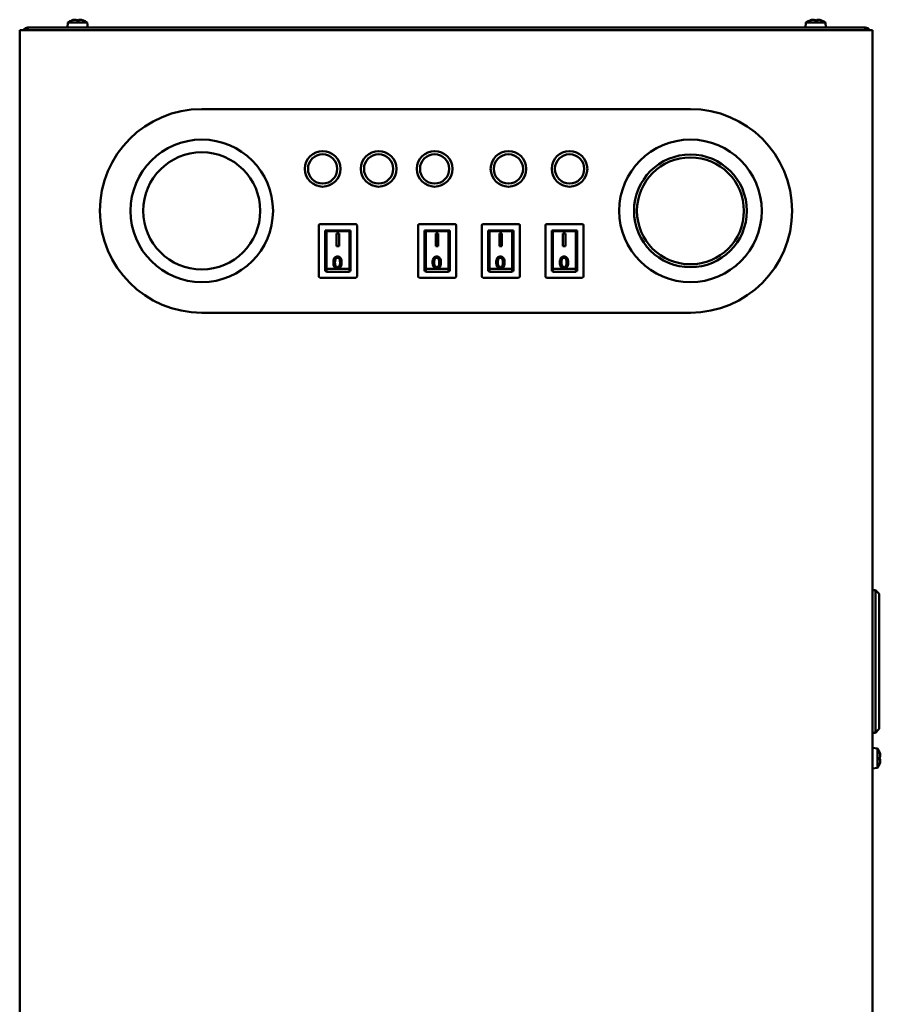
# Model space of a CAD drawing. Header units: millimetres. Extents: x 696 to 2238, y 227 to 1954.
# Tile 5 of 8: x 1333 to 1671, y 1091 to 1477. Entities that reach past the tile are written whole.
import ezdxf

# ---------------------------------------------------------------- set-up
doc = ezdxf.new("R2010")
doc.units = ezdxf.units.MM
doc.header["$LTSCALE"] = 7.142857
doc.layers.add('Видимый контур (ГОСТ)', color=7, linetype='Continuous', lineweight=50)

msp = doc.modelspace()

# ---------------------------------------------------------------- linework, layer by layer
at = {"layer": 'Видимый контур (ГОСТ)'}
for p, q in [((1336.19, 1474.32), (1336.19, 1473.32)), ((1336.19, 1474.32), (1665.19, 1474.32)), ((1351.86, 1476.32), (1351.69, 1474.32)), ((1351.86, 1476.32), (1359.51, 1476.32)), ((1359.51, 1476.32), (1359.69, 1474.32)), ((1641.86, 1476.32), (1641.69, 1474.32)), ((1641.86, 1476.32), (1649.51, 1476.32)), ((1649.51, 1476.32), (1649.69, 1474.32)), ((1665.19, 1473.32), (1665.19, 1474.32)), ((1332.96, 655.32), (1332.96, 1473.32)), ((1334.96, 1473.32), (1332.96, 1473.32)), ((1334.96, 1473.32), (1665.96, 1473.32)), ((1667.96, 1473.32), (1665.96, 1473.32)), ((1667.96, 1473.32), (1667.96, 655.32)), ((1404.46, 1442.32), (1596.46, 1442.32)), ((1450.49, 1396.58), (1450.49, 1376.58)), ((1464.99, 1397.08), (1450.99, 1397.08)), ((1465.49, 1376.58), (1465.49, 1396.58)), ((1489.49, 1396.58), (1489.49, 1376.58)), ((1503.99, 1397.08), (1489.99, 1397.08)), ((1504.49, 1376.58), (1504.49, 1396.58)), ((1514.49, 1396.58), (1514.49, 1376.58)), ((1528.99, 1397.08), (1514.99, 1397.08)), ((1529.49, 1376.58), (1529.49, 1396.58)), ((1539.49, 1396.58), (1539.49, 1376.58)), ((1553.99, 1397.08), (1539.99, 1397.08)), ((1554.49, 1376.58), (1554.49, 1396.58)), ((1452.99, 1378.58), (1452.99, 1394.58)), ((1452.99, 1394.58), (1462.99, 1394.58)), ((1453.49, 1394.36), (1462.49, 1394.36)), ((1453.49, 1394.36), (1453.49, 1387.78)), ((1458.42, 1393.44), (1457.41, 1393.44)), ((1457.41, 1393.44), (1457.41, 1388.44)), ((1458.42, 1388.44), (1458.42, 1393.44)), ((1462.49, 1394.36), (1462.49, 1387.78)), ((1462.99, 1394.58), (1462.99, 1378.58)), ((1491.99, 1378.58), (1491.99, 1394.58)), ((1491.99, 1394.58), (1501.99, 1394.58)), ((1492.49, 1394.36), (1501.49, 1394.36)), ((1492.49, 1394.36), (1492.49, 1387.78)), ((1497.42, 1393.44), (1496.41, 1393.44)), ((1496.41, 1393.44), (1496.41, 1388.44)), ((1497.42, 1388.44), (1497.42, 1393.44)), ((1501.49, 1394.36), (1501.49, 1387.78)), ((1501.99, 1394.58), (1501.99, 1378.58)), ((1516.99, 1378.58), (1516.99, 1394.58)), ((1516.99, 1394.58), (1526.99, 1394.58)), ((1517.49, 1394.36), (1526.49, 1394.36)), ((1517.49, 1394.36), (1517.49, 1387.78)), ((1522.42, 1393.44), (1521.41, 1393.44)), ((1521.41, 1393.44), (1521.41, 1388.44)), ((1522.42, 1388.44), (1522.42, 1393.44)), ((1526.49, 1394.36), (1526.49, 1387.78)), ((1526.99, 1394.58), (1526.99, 1378.58)), ((1541.99, 1378.58), (1541.99, 1394.58)), ((1541.99, 1394.58), (1551.99, 1394.58)), ((1542.49, 1394.36), (1551.49, 1394.36)), ((1542.49, 1394.36), (1542.49, 1387.78)), ((1547.42, 1393.44), (1546.41, 1393.44)), ((1546.41, 1393.44), (1546.41, 1388.44)), ((1547.42, 1388.44), (1547.42, 1393.44)), ((1551.49, 1394.36), (1551.49, 1387.78)), ((1551.99, 1394.58), (1551.99, 1378.58)), ((1453.49, 1387.78), (1453.49, 1385.51)), ((1453.49, 1385.51), (1453.49, 1379.55)), ((1457.41, 1388.44), (1458.42, 1388.44)), ((1462.49, 1385.51), (1462.49, 1387.78)), ((1462.49, 1385.51), (1462.49, 1379.55)), ((1492.49, 1387.78), (1492.49, 1385.51)), ((1492.49, 1385.51), (1492.49, 1379.55)), ((1496.41, 1388.44), (1497.42, 1388.44)), ((1501.49, 1385.51), (1501.49, 1387.78)), ((1501.49, 1385.51), (1501.49, 1379.55)), ((1517.49, 1387.78), (1517.49, 1385.51)), ((1517.49, 1385.51), (1517.49, 1379.55)), ((1521.41, 1388.44), (1522.42, 1388.44)), ((1526.49, 1385.51), (1526.49, 1387.78)), ((1526.49, 1385.51), (1526.49, 1379.55)), ((1542.49, 1387.78), (1542.49, 1385.51)), ((1542.49, 1385.51), (1542.49, 1379.55)), ((1546.41, 1388.44), (1547.42, 1388.44)), ((1551.49, 1385.51), (1551.49, 1387.78)), ((1551.49, 1385.51), (1551.49, 1379.55)), ((1456.19, 1382.05), (1456.19, 1382.1)), ((1459.45, 1382.05), (1459.45, 1382.1)), ((1495.19, 1382.05), (1495.19, 1382.1)), ((1498.45, 1382.05), (1498.45, 1382.1)), ((1520.19, 1382.05), (1520.19, 1382.1)), ((1523.45, 1382.05), (1523.45, 1382.1)), ((1545.19, 1382.05), (1545.19, 1382.1)), ((1548.45, 1382.05), (1548.45, 1382.1)), ((1453.49, 1378.58), (1452.99, 1378.58)), ((1453.49, 1379.55), (1462.49, 1379.55)), ((1453.49, 1378.33), (1453.49, 1379.55)), ((1462.49, 1378.33), (1453.49, 1378.33)), ((1462.49, 1378.33), (1462.49, 1379.55)), ((1462.99, 1378.58), (1462.49, 1378.58)), ((1492.49, 1378.58), (1491.99, 1378.58)), ((1492.49, 1379.55), (1501.49, 1379.55)), ((1492.49, 1378.33), (1492.49, 1379.55)), ((1501.49, 1378.33), (1492.49, 1378.33)), ((1501.49, 1378.33), (1501.49, 1379.55)), ((1501.99, 1378.58), (1501.49, 1378.58)), ((1517.49, 1378.58), (1516.99, 1378.58)), ((1517.49, 1379.55), (1526.49, 1379.55)), ((1517.49, 1378.33), (1517.49, 1379.55)), ((1526.49, 1378.33), (1517.49, 1378.33)), ((1526.49, 1378.33), (1526.49, 1379.55)), ((1526.99, 1378.58), (1526.49, 1378.58)), ((1542.49, 1378.58), (1541.99, 1378.58)), ((1542.49, 1379.55), (1551.49, 1379.55)), ((1542.49, 1378.33), (1542.49, 1379.55)), ((1551.49, 1378.33), (1542.49, 1378.33)), ((1551.49, 1378.33), (1551.49, 1379.55)), ((1551.99, 1378.58), (1551.49, 1378.58)), ((1450.99, 1376.08), (1464.99, 1376.08)), ((1489.99, 1376.08), (1503.99, 1376.08)), ((1514.99, 1376.08), (1528.99, 1376.08)), ((1539.99, 1376.08), (1553.99, 1376.08)), ((1596.46, 1362.32), (1404.46, 1362.32)), ((1669.19, 1253.32), (1667.96, 1253.32)), ((1669.19, 1197.32), (1669.19, 1253.32)), ((1670.69, 1251.82), (1669.19, 1253.32)), ((1670.69, 1251.82), (1670.69, 1198.82)), ((1669.19, 1197.32), (1667.96, 1197.32)), ((1670.69, 1198.82), (1669.19, 1197.32)), ((1669.96, 1191.14), (1667.96, 1191.32)), ((1669.96, 1191.14), (1669.96, 1183.49)), ((1669.96, 1183.49), (1667.96, 1183.32))]:
    msp.add_line(p, q, dxfattribs=at)
for centre, radius in [((1404.49, 1402.33), 28), ((1596.49, 1402.33), 28), ((1404.49, 1402.33), 23), ((1451.99, 1418.83), 7), ((1451.99, 1418.83), 5.75), ((1473.99, 1418.83), 7), ((1473.99, 1418.83), 5.75), ((1495.99, 1418.83), 7), ((1495.99, 1418.83), 5.75), ((1524.99, 1418.83), 7), ((1524.99, 1418.83), 5.75), ((1548.99, 1418.83), 7), ((1548.99, 1418.83), 5.75), ((1596.49, 1402.33), 22.16), ((1596.49, 1402.33), 21), ((1596.49, 1402.33), 21)]:
    msp.add_circle(centre, radius, dxfattribs=at)
for centre, radius, start, end in [((1336.19, 1472.32), 2, 90, 150), ((1355.69, 1471.09), 6.48, 109.0211, 126.1943), ((1355.69, 1471.09), 6.48, 53.8057, 70.9789), ((1645.69, 1471.09), 6.48, 109.0211, 126.1943), ((1645.69, 1471.09), 6.48, 53.8057, 70.9789), ((1665.19, 1472.32), 2, 30, 90), ((1404.46, 1402.32), 40, 90, 270), ((1596.46, 1402.32), 40, 270, 90), ((1450.99, 1396.58), 0.5, 90, 180), ((1464.99, 1396.58), 0.5, 0, 90), ((1489.99, 1396.58), 0.5, 90, 180), ((1503.99, 1396.58), 0.5, 0, 90), ((1514.99, 1396.58), 0.5, 90, 180), ((1528.99, 1396.58), 0.5, 0, 90), ((1539.99, 1396.58), 0.5, 90, 180), ((1553.99, 1396.58), 0.5, 0, 90), ((1450.99, 1376.58), 0.5, 180, 270), ((1464.99, 1376.58), 0.5, 270, 0), ((1489.99, 1376.58), 0.5, 180, 270), ((1503.99, 1376.58), 0.5, 270, 0), ((1514.99, 1376.58), 0.5, 180, 270), ((1528.99, 1376.58), 0.5, 270, 0), ((1539.99, 1376.58), 0.5, 180, 270), ((1553.99, 1376.58), 0.5, 270, 0), ((1664.74, 1187.32), 6.48, 19.0211, 36.1943), ((1664.74, 1187.32), 6.48, 323.8057, 340.9789)]:
    msp.add_arc(centre, radius, start, end, dxfattribs=at)
for centre, major_axis, ratio, start_param, end_param in [((1356.76, 1471.71), (-3.19, 5.5), 0.103415, 6.114609, 6.262826), ((1355.6, 1471.09), (0, 6.44), 0.992847, 0.181327, 0.314183), ((1355.77, 1471.09), (0, 6.44), 0.992847, 0.181327, 0.328807), ((1354.66, 1471.09), (0, 6.34), 0.617626, 6.258384, 6.335907), ((1354.88, 1471.09), (0, 6.34), 0.786472, 6.230463, 6.335907), ((1355, 1471.09), (0, 6.44), 0.119392, 5.954379, 6.101858), ((1355.56, 1471.71), (6.22, 1.29), 0.85999, 1.226093, 1.443204), ((1355.81, 1471.71), (-6.22, 1.29), 0.85999, 4.908876, 4.959255), ((1356.49, 1471.09), (0, 6.34), 0.786472, 6.258384, 6.335907), ((1356.71, 1471.09), (0, 6.34), 0.617626, 6.230463, 6.335907), ((1356.37, 1471.09), (0, 6.44), 0.119392, 5.954379, 6.101858), ((1355.77, 1471.09), (0, 6.44), 0.992847, 5.954379, 6.101858), ((1354.61, 1471.71), (3.19, 5.5), 0.103415, 6.23465, 6.374231), ((1646.76, 1471.71), (-3.19, 5.5), 0.103415, 6.114609, 6.262826), ((1645.6, 1471.09), (0, 6.44), 0.992847, 0.181327, 0.314183), ((1645.77, 1471.09), (0, 6.44), 0.992847, 0.181327, 0.328807), ((1644.66, 1471.09), (0, 6.34), 0.617626, 6.258384, 6.335907), ((1644.88, 1471.09), (0, 6.34), 0.786472, 6.230463, 6.335907), ((1645, 1471.09), (0, 6.44), 0.119392, 5.954379, 6.101858), ((1645.56, 1471.71), (6.22, 1.29), 0.85999, 1.226093, 1.443204), ((1645.81, 1471.71), (-6.22, 1.29), 0.85999, 4.908876, 4.959255), ((1646.49, 1471.09), (0, 6.34), 0.786472, 6.258384, 6.335907), ((1646.71, 1471.09), (0, 6.34), 0.617626, 6.230463, 6.335907), ((1646.37, 1471.09), (0, 6.44), 0.119392, 5.954379, 6.101858), ((1645.77, 1471.09), (0, 6.44), 0.992847, 5.954379, 6.101858), ((1644.61, 1471.71), (3.19, 5.5), 0.103415, 6.23465, 6.374231), ((1665.36, 1186.25), (5.5, 3.19), 0.103415, 6.114609, 6.262826), ((1664.74, 1187.24), (6.44, 0), 0.992847, 0.181327, 0.328807), ((1664.74, 1188), (6.44, 0), 0.119392, 5.954379, 6.101858), ((1665.36, 1187.45), (1.29, -6.22), 0.85999, 1.226093, 1.443204), ((1664.74, 1187.4), (6.44, 0), 0.992847, 0.181327, 0.314183), ((1665.36, 1187.19), (1.29, 6.22), 0.85999, 4.908876, 4.959255), ((1664.74, 1188.35), (6.34, 0), 0.617626, 6.258384, 6.335907), ((1664.74, 1188.13), (6.34, 0), 0.786472, 6.230463, 6.335907), ((1664.74, 1186.63), (6.44, 0), 0.119392, 5.954379, 6.101858), ((1664.74, 1187.24), (6.44, 0), 0.992847, 5.954379, 6.101858), ((1665.36, 1188.39), (5.5, -3.19), 0.103415, 6.23465, 6.374231), ((1664.74, 1186.51), (6.34, 0), 0.786472, 6.258384, 6.335907), ((1664.74, 1186.29), (6.34, 0), 0.617626, 6.230463, 6.335907)]:
    msp.add_ellipse(centre, major_axis=major_axis, ratio=ratio, start_param=start_param, end_param=end_param, dxfattribs=at)
for points, degree in [([(1354.45, 1477.43), (1354.46, 1477.42), (1354.46, 1477.41), (1354.47, 1477.4)], 3), ([(1355.14, 1477.43), (1355.22, 1477.35), (1355.31, 1477.27), (1355.39, 1477.2)], 3), ([(1356.23, 1477.43), (1356.15, 1477.36), (1356.08, 1477.29), (1356, 1477.22)], 3), ([(1356.51, 1477.43), (1356.42, 1477.35), (1356.34, 1477.28), (1356.25, 1477.21)], 3), ([(1644.45, 1477.43), (1644.46, 1477.42), (1644.46, 1477.41), (1644.47, 1477.4)], 3), ([(1645.14, 1477.43), (1645.22, 1477.35), (1645.31, 1477.27), (1645.39, 1477.2)], 3), ([(1646.23, 1477.43), (1646.15, 1477.36), (1646.08, 1477.29), (1646, 1477.22)], 3), ([(1646.51, 1477.43), (1646.42, 1477.35), (1646.34, 1477.28), (1646.25, 1477.21)], 3), ([(1456.69, 1380.24), (1456.19, 1380.8), (1456.19, 1382.05)], 2), ([(1457.14, 1383.56), (1456.83, 1383.16), (1456.83, 1382.08)], 2), ([(1457.82, 1383.88), (1457.39, 1383.88), (1457.14, 1383.56)], 2), ([(1459.45, 1382.05), (1459.45, 1381.27), (1459.09, 1380.31), (1458.37, 1379.78), (1457.82, 1379.78)], 2), ([(1495.69, 1380.24), (1495.19, 1380.8), (1495.19, 1382.05)], 2), ([(1496.14, 1383.56), (1495.83, 1383.16), (1495.83, 1382.08)], 2), ([(1496.82, 1383.88), (1496.39, 1383.88), (1496.14, 1383.56)], 2), ([(1498.45, 1382.05), (1498.45, 1381.27), (1498.09, 1380.31), (1497.37, 1379.78), (1496.82, 1379.78)], 2), ([(1520.69, 1380.24), (1520.19, 1380.8), (1520.19, 1382.05)], 2), ([(1521.14, 1383.56), (1520.83, 1383.16), (1520.83, 1382.08)], 2), ([(1521.82, 1383.88), (1521.39, 1383.88), (1521.14, 1383.56)], 2), ([(1523.45, 1382.05), (1523.45, 1381.27), (1523.09, 1380.31), (1522.37, 1379.78), (1521.82, 1379.78)], 2), ([(1545.69, 1380.24), (1545.19, 1380.8), (1545.19, 1382.05)], 2), ([(1546.14, 1383.56), (1545.83, 1383.16), (1545.83, 1382.08)], 2), ([(1546.82, 1383.88), (1546.39, 1383.88), (1546.14, 1383.56)], 2), ([(1548.45, 1382.05), (1548.45, 1381.27), (1548.09, 1380.31), (1547.37, 1379.78), (1546.82, 1379.78)], 2), ([(1457.82, 1379.78), (1457.1, 1379.78), (1456.69, 1380.24)], 2), ([(1496.82, 1379.78), (1496.1, 1379.78), (1495.69, 1380.24)], 2), ([(1521.82, 1379.78), (1521.1, 1379.78), (1520.69, 1380.24)], 2), ([(1546.82, 1379.78), (1546.1, 1379.78), (1545.69, 1380.24)], 2), ([(1671.07, 1187.86), (1671, 1187.78), (1670.92, 1187.7), (1670.84, 1187.61)], 3), ([(1671.07, 1188.55), (1671.06, 1188.55), (1671.05, 1188.54), (1671.04, 1188.54)], 3), ([(1671.07, 1186.77), (1671, 1186.85), (1670.93, 1186.92), (1670.86, 1187)], 3), ([(1671.07, 1186.5), (1671, 1186.58), (1670.93, 1186.67), (1670.86, 1186.75)], 3)]:
    msp.add_open_spline(points, degree=degree, dxfattribs=at)
for points, degree, knots in [([(1457.82, 1384.37), (1457.7, 1384.37), (1457.58, 1384.37), (1457.36, 1384.32), (1457.25, 1384.29), (1457.07, 1384.21), (1456.91, 1384.13), (1456.58, 1383.8), (1456.47, 1383.61), (1456.31, 1383.2), (1456.19, 1382.82), (1456.19, 1382.1)], 3, [-1.344731, -1.344731, -1.344731, -1.344731, -1.028862, -1.028862, -0.738374, -0.738374, -0.489773, -0.489773, -0.243175, -0.243175, 0, 0, 0, 0]), ([(1456.19, 1382.1), (1456.19, 1381.63), (1456.24, 1381.17), (1456.47, 1380.6), (1456.56, 1380.43), (1456.69, 1380.29)], 3, [-0.201331, -0.201331, -0.201331, -0.201331, -0.0624654, -0.0624654, 0, 0, 0, 0]), ([(1456.83, 1382.1), (1456.83, 1382.55), (1456.87, 1382.97), (1457.02, 1383.4), (1457.07, 1383.51), (1457.14, 1383.6)], 3, [-0.1510633, -0.1510633, -0.1510633, -0.1510633, -0.0388798, -0.0388798, 0, 0, 0, 0]), ([(1457.82, 1380.28), (1457.76, 1380.28), (1457.69, 1380.28), (1457.55, 1380.31), (1457.49, 1380.34), (1457.32, 1380.43), (1457.23, 1380.51), (1457.09, 1380.67), (1457.01, 1380.77), (1456.85, 1381.31), (1456.83, 1381.72), (1456.83, 1382.1)], 3, [-0.4563901, -0.4563901, -0.4563901, -0.4563901, -0.3948889, -0.3948889, -0.3343544, -0.3343544, -0.2186446, -0.2186446, -0.1293062, -0.1293062, 0, 0, 0, 0]), ([(1457.14, 1383.6), (1457.19, 1383.66), (1457.24, 1383.72), (1457.37, 1383.81), (1457.43, 1383.84), (1457.6, 1383.91), (1457.71, 1383.92), (1457.82, 1383.92)], 3, [-0.08021677, -0.08021677, -0.08021677, -0.08021677, -0.0556917, -0.0556917, -0.03273356, -0.03273356, 0, 0, 0, 0]), ([(1459.45, 1382.1), (1459.45, 1382.4), (1459.44, 1382.74), (1459.32, 1383.28), (1459.23, 1383.49), (1459.02, 1383.85), (1458.91, 1383.97), (1458.71, 1384.14), (1458.57, 1384.22), (1458.23, 1384.35), (1458.03, 1384.37), (1457.82, 1384.37)], 3, [-0.1984859, -0.1984859, -0.1984859, -0.1984859, -0.1685536, -0.1685536, -0.1435534, -0.1435534, -0.1109004, -0.1109004, -0.0606057, -0.0606057, 0, 0, 0, 0]), ([(1457.82, 1383.92), (1457.89, 1383.92), (1457.96, 1383.92), (1458.09, 1383.88), (1458.15, 1383.86), (1458.33, 1383.77), (1458.42, 1383.69), (1458.56, 1383.53), (1458.64, 1383.43), (1458.79, 1382.89), (1458.82, 1382.48), (1458.82, 1382.1)], 3, [-0.4592471, -0.4592471, -0.4592471, -0.4592471, -0.3965417, -0.3965417, -0.3349559, -0.3349559, -0.2186597, -0.2186597, -0.1293062, -0.1293062, 0, 0, 0, 0]), ([(1458.82, 1382.08), (1458.82, 1383.16), (1458.24, 1383.88), (1457.82, 1383.88)], 2, [0.01037, 0.01037, 0.01037, 1, 2, 2, 2]), ([(1458.82, 1382.1), (1458.82, 1381.83), (1458.81, 1381.53), (1458.73, 1381.09), (1458.69, 1380.92), (1458.54, 1380.63), (1458.45, 1380.54), (1458.3, 1380.41), (1458.22, 1380.36), (1458.03, 1380.29), (1457.93, 1380.28), (1457.82, 1380.28)], 3, [-0.168907, -0.168907, -0.168907, -0.168907, -0.1226645, -0.1226645, -0.0933095, -0.0933095, -0.0616578, -0.0616578, -0.0309919, -0.0309919, 0, 0, 0, 0]), ([(1457.82, 1379.83), (1457.95, 1379.83), (1458.07, 1379.84), (1458.29, 1379.88), (1458.4, 1379.91), (1458.58, 1379.99), (1458.74, 1380.07), (1459.07, 1380.4), (1459.18, 1380.6), (1459.34, 1381.01), (1459.45, 1381.39), (1459.45, 1382.1)], 3, [-1.305032, -1.305032, -1.305032, -1.305032, -0.998455, -0.998455, -0.715288, -0.715288, -0.47443, -0.47443, -0.239111, -0.239111, 0, 0, 0, 0]), ([(1496.82, 1384.37), (1496.7, 1384.37), (1496.58, 1384.37), (1496.36, 1384.32), (1496.25, 1384.29), (1496.07, 1384.21), (1495.91, 1384.13), (1495.58, 1383.8), (1495.47, 1383.61), (1495.31, 1383.2), (1495.19, 1382.82), (1495.19, 1382.1)], 3, [-1.344731, -1.344731, -1.344731, -1.344731, -1.028862, -1.028862, -0.738374, -0.738374, -0.489773, -0.489773, -0.243175, -0.243175, 0, 0, 0, 0]), ([(1495.19, 1382.1), (1495.19, 1381.63), (1495.24, 1381.17), (1495.47, 1380.6), (1495.56, 1380.43), (1495.69, 1380.29)], 3, [-0.201331, -0.201331, -0.201331, -0.201331, -0.0624654, -0.0624654, 0, 0, 0, 0]), ([(1495.83, 1382.1), (1495.83, 1382.55), (1495.87, 1382.97), (1496.02, 1383.4), (1496.07, 1383.51), (1496.14, 1383.6)], 3, [-0.1510633, -0.1510633, -0.1510633, -0.1510633, -0.0388798, -0.0388798, 0, 0, 0, 0]), ([(1496.82, 1380.28), (1496.76, 1380.28), (1496.69, 1380.28), (1496.55, 1380.31), (1496.49, 1380.34), (1496.32, 1380.43), (1496.23, 1380.51), (1496.09, 1380.67), (1496.01, 1380.77), (1495.85, 1381.31), (1495.83, 1381.72), (1495.83, 1382.1)], 3, [-0.4563901, -0.4563901, -0.4563901, -0.4563901, -0.3948889, -0.3948889, -0.3343544, -0.3343544, -0.2186446, -0.2186446, -0.1293062, -0.1293062, 0, 0, 0, 0]), ([(1496.14, 1383.6), (1496.19, 1383.66), (1496.24, 1383.72), (1496.37, 1383.81), (1496.43, 1383.84), (1496.6, 1383.91), (1496.71, 1383.92), (1496.82, 1383.92)], 3, [-0.08021677, -0.08021677, -0.08021677, -0.08021677, -0.0556917, -0.0556917, -0.03273356, -0.03273356, 0, 0, 0, 0]), ([(1498.45, 1382.1), (1498.45, 1382.4), (1498.44, 1382.74), (1498.32, 1383.28), (1498.23, 1383.49), (1498.02, 1383.85), (1497.91, 1383.97), (1497.71, 1384.14), (1497.57, 1384.22), (1497.23, 1384.35), (1497.03, 1384.37), (1496.82, 1384.37)], 3, [-0.1984859, -0.1984859, -0.1984859, -0.1984859, -0.1685536, -0.1685536, -0.1435534, -0.1435534, -0.1109004, -0.1109004, -0.0606057, -0.0606057, 0, 0, 0, 0]), ([(1496.82, 1383.92), (1496.89, 1383.92), (1496.96, 1383.92), (1497.09, 1383.88), (1497.15, 1383.86), (1497.33, 1383.77), (1497.42, 1383.69), (1497.56, 1383.53), (1497.64, 1383.43), (1497.79, 1382.89), (1497.82, 1382.48), (1497.82, 1382.1)], 3, [-0.4592471, -0.4592471, -0.4592471, -0.4592471, -0.3965417, -0.3965417, -0.3349559, -0.3349559, -0.2186597, -0.2186597, -0.1293062, -0.1293062, 0, 0, 0, 0]), ([(1497.82, 1382.08), (1497.82, 1383.16), (1497.24, 1383.88), (1496.82, 1383.88)], 2, [0.01037, 0.01037, 0.01037, 1, 2, 2, 2]), ([(1497.82, 1382.1), (1497.82, 1381.83), (1497.81, 1381.53), (1497.73, 1381.09), (1497.69, 1380.92), (1497.54, 1380.63), (1497.45, 1380.54), (1497.3, 1380.41), (1497.22, 1380.36), (1497.03, 1380.29), (1496.93, 1380.28), (1496.82, 1380.28)], 3, [-0.168907, -0.168907, -0.168907, -0.168907, -0.1226645, -0.1226645, -0.0933095, -0.0933095, -0.0616578, -0.0616578, -0.0309919, -0.0309919, 0, 0, 0, 0]), ([(1496.82, 1379.83), (1496.95, 1379.83), (1497.07, 1379.84), (1497.29, 1379.88), (1497.4, 1379.91), (1497.58, 1379.99), (1497.74, 1380.07), (1498.07, 1380.4), (1498.18, 1380.6), (1498.34, 1381.01), (1498.45, 1381.39), (1498.45, 1382.1)], 3, [-1.305032, -1.305032, -1.305032, -1.305032, -0.998455, -0.998455, -0.715288, -0.715288, -0.47443, -0.47443, -0.239111, -0.239111, 0, 0, 0, 0]), ([(1521.82, 1384.37), (1521.7, 1384.37), (1521.58, 1384.37), (1521.36, 1384.32), (1521.25, 1384.29), (1521.07, 1384.21), (1520.91, 1384.13), (1520.58, 1383.8), (1520.47, 1383.61), (1520.31, 1383.2), (1520.19, 1382.82), (1520.19, 1382.1)], 3, [-1.344731, -1.344731, -1.344731, -1.344731, -1.028862, -1.028862, -0.738374, -0.738374, -0.489773, -0.489773, -0.243175, -0.243175, 0, 0, 0, 0]), ([(1520.19, 1382.1), (1520.19, 1381.63), (1520.24, 1381.17), (1520.47, 1380.6), (1520.56, 1380.43), (1520.69, 1380.29)], 3, [-0.201331, -0.201331, -0.201331, -0.201331, -0.0624654, -0.0624654, 0, 0, 0, 0]), ([(1520.83, 1382.1), (1520.83, 1382.55), (1520.87, 1382.97), (1521.02, 1383.4), (1521.07, 1383.51), (1521.14, 1383.6)], 3, [-0.1510633, -0.1510633, -0.1510633, -0.1510633, -0.0388798, -0.0388798, 0, 0, 0, 0]), ([(1521.82, 1380.28), (1521.76, 1380.28), (1521.69, 1380.28), (1521.55, 1380.31), (1521.49, 1380.34), (1521.32, 1380.43), (1521.23, 1380.51), (1521.09, 1380.67), (1521.01, 1380.77), (1520.85, 1381.31), (1520.83, 1381.72), (1520.83, 1382.1)], 3, [-0.4563901, -0.4563901, -0.4563901, -0.4563901, -0.3948889, -0.3948889, -0.3343544, -0.3343544, -0.2186446, -0.2186446, -0.1293062, -0.1293062, 0, 0, 0, 0]), ([(1521.14, 1383.6), (1521.19, 1383.66), (1521.24, 1383.72), (1521.37, 1383.81), (1521.43, 1383.84), (1521.6, 1383.91), (1521.71, 1383.92), (1521.82, 1383.92)], 3, [-0.08021677, -0.08021677, -0.08021677, -0.08021677, -0.0556917, -0.0556917, -0.03273356, -0.03273356, 0, 0, 0, 0]), ([(1523.45, 1382.1), (1523.45, 1382.4), (1523.44, 1382.74), (1523.32, 1383.28), (1523.23, 1383.49), (1523.02, 1383.85), (1522.91, 1383.97), (1522.71, 1384.14), (1522.57, 1384.22), (1522.23, 1384.35), (1522.03, 1384.37), (1521.82, 1384.37)], 3, [-0.1984859, -0.1984859, -0.1984859, -0.1984859, -0.1685536, -0.1685536, -0.1435534, -0.1435534, -0.1109004, -0.1109004, -0.0606057, -0.0606057, 0, 0, 0, 0]), ([(1521.82, 1383.92), (1521.89, 1383.92), (1521.96, 1383.92), (1522.09, 1383.88), (1522.15, 1383.86), (1522.33, 1383.77), (1522.42, 1383.69), (1522.56, 1383.53), (1522.64, 1383.43), (1522.79, 1382.89), (1522.82, 1382.48), (1522.82, 1382.1)], 3, [-0.4592471, -0.4592471, -0.4592471, -0.4592471, -0.3965417, -0.3965417, -0.3349559, -0.3349559, -0.2186597, -0.2186597, -0.1293062, -0.1293062, 0, 0, 0, 0]), ([(1522.82, 1382.08), (1522.82, 1383.16), (1522.24, 1383.88), (1521.82, 1383.88)], 2, [0.01037, 0.01037, 0.01037, 1, 2, 2, 2]), ([(1522.82, 1382.1), (1522.82, 1381.83), (1522.81, 1381.53), (1522.73, 1381.09), (1522.69, 1380.92), (1522.54, 1380.63), (1522.45, 1380.54), (1522.3, 1380.41), (1522.22, 1380.36), (1522.03, 1380.29), (1521.93, 1380.28), (1521.82, 1380.28)], 3, [-0.168907, -0.168907, -0.168907, -0.168907, -0.1226645, -0.1226645, -0.0933095, -0.0933095, -0.0616578, -0.0616578, -0.0309919, -0.0309919, 0, 0, 0, 0]), ([(1521.82, 1379.83), (1521.95, 1379.83), (1522.07, 1379.84), (1522.29, 1379.88), (1522.4, 1379.91), (1522.58, 1379.99), (1522.74, 1380.07), (1523.07, 1380.4), (1523.18, 1380.6), (1523.34, 1381.01), (1523.45, 1381.39), (1523.45, 1382.1)], 3, [-1.305032, -1.305032, -1.305032, -1.305032, -0.998455, -0.998455, -0.715288, -0.715288, -0.47443, -0.47443, -0.239111, -0.239111, 0, 0, 0, 0]), ([(1546.82, 1384.37), (1546.7, 1384.37), (1546.58, 1384.37), (1546.36, 1384.32), (1546.25, 1384.29), (1546.07, 1384.21), (1545.91, 1384.13), (1545.58, 1383.8), (1545.47, 1383.61), (1545.31, 1383.2), (1545.19, 1382.82), (1545.19, 1382.1)], 3, [-1.344731, -1.344731, -1.344731, -1.344731, -1.028862, -1.028862, -0.738374, -0.738374, -0.489773, -0.489773, -0.243175, -0.243175, 0, 0, 0, 0]), ([(1545.19, 1382.1), (1545.19, 1381.63), (1545.24, 1381.17), (1545.47, 1380.6), (1545.56, 1380.43), (1545.69, 1380.29)], 3, [-0.201331, -0.201331, -0.201331, -0.201331, -0.0624654, -0.0624654, 0, 0, 0, 0]), ([(1545.83, 1382.1), (1545.83, 1382.55), (1545.87, 1382.97), (1546.02, 1383.4), (1546.07, 1383.51), (1546.14, 1383.6)], 3, [-0.1510633, -0.1510633, -0.1510633, -0.1510633, -0.0388798, -0.0388798, 0, 0, 0, 0]), ([(1546.82, 1380.28), (1546.76, 1380.28), (1546.69, 1380.28), (1546.55, 1380.31), (1546.49, 1380.34), (1546.32, 1380.43), (1546.23, 1380.51), (1546.09, 1380.67), (1546.01, 1380.77), (1545.85, 1381.31), (1545.83, 1381.72), (1545.83, 1382.1)], 3, [-0.4563901, -0.4563901, -0.4563901, -0.4563901, -0.3948889, -0.3948889, -0.3343544, -0.3343544, -0.2186446, -0.2186446, -0.1293062, -0.1293062, 0, 0, 0, 0]), ([(1546.14, 1383.6), (1546.19, 1383.66), (1546.24, 1383.72), (1546.37, 1383.81), (1546.43, 1383.84), (1546.6, 1383.91), (1546.71, 1383.92), (1546.82, 1383.92)], 3, [-0.08021677, -0.08021677, -0.08021677, -0.08021677, -0.0556917, -0.0556917, -0.03273356, -0.03273356, 0, 0, 0, 0]), ([(1548.45, 1382.1), (1548.45, 1382.4), (1548.44, 1382.74), (1548.32, 1383.28), (1548.23, 1383.49), (1548.02, 1383.85), (1547.91, 1383.97), (1547.71, 1384.14), (1547.57, 1384.22), (1547.23, 1384.35), (1547.03, 1384.37), (1546.82, 1384.37)], 3, [-0.1984859, -0.1984859, -0.1984859, -0.1984859, -0.1685536, -0.1685536, -0.1435534, -0.1435534, -0.1109004, -0.1109004, -0.0606057, -0.0606057, 0, 0, 0, 0]), ([(1546.82, 1383.92), (1546.89, 1383.92), (1546.96, 1383.92), (1547.09, 1383.88), (1547.15, 1383.86), (1547.33, 1383.77), (1547.42, 1383.69), (1547.56, 1383.53), (1547.64, 1383.43), (1547.79, 1382.89), (1547.82, 1382.48), (1547.82, 1382.1)], 3, [-0.4592471, -0.4592471, -0.4592471, -0.4592471, -0.3965417, -0.3965417, -0.3349559, -0.3349559, -0.2186597, -0.2186597, -0.1293062, -0.1293062, 0, 0, 0, 0]), ([(1547.82, 1382.08), (1547.82, 1383.16), (1547.24, 1383.88), (1546.82, 1383.88)], 2, [0.01037, 0.01037, 0.01037, 1, 2, 2, 2]), ([(1547.82, 1382.1), (1547.82, 1381.83), (1547.81, 1381.53), (1547.73, 1381.09), (1547.69, 1380.92), (1547.54, 1380.63), (1547.45, 1380.54), (1547.3, 1380.41), (1547.22, 1380.36), (1547.03, 1380.29), (1546.93, 1380.28), (1546.82, 1380.28)], 3, [-0.168907, -0.168907, -0.168907, -0.168907, -0.1226645, -0.1226645, -0.0933095, -0.0933095, -0.0616578, -0.0616578, -0.0309919, -0.0309919, 0, 0, 0, 0]), ([(1546.82, 1379.83), (1546.95, 1379.83), (1547.07, 1379.84), (1547.29, 1379.88), (1547.4, 1379.91), (1547.58, 1379.99), (1547.74, 1380.07), (1548.07, 1380.4), (1548.18, 1380.6), (1548.34, 1381.01), (1548.45, 1381.39), (1548.45, 1382.1)], 3, [-1.305032, -1.305032, -1.305032, -1.305032, -0.998455, -0.998455, -0.715288, -0.715288, -0.47443, -0.47443, -0.239111, -0.239111, 0, 0, 0, 0]), ([(1456.69, 1380.29), (1456.76, 1380.21), (1456.84, 1380.14), (1457.02, 1380.01), (1457.12, 1379.97), (1457.41, 1379.86), (1457.62, 1379.83), (1457.82, 1379.83)], 3, [-0.1299838, -0.1299838, -0.1299838, -0.1299838, -0.0957882, -0.0957882, -0.0624303, -0.0624303, 0, 0, 0, 0]), ([(1495.69, 1380.29), (1495.76, 1380.21), (1495.84, 1380.14), (1496.02, 1380.01), (1496.12, 1379.97), (1496.41, 1379.86), (1496.62, 1379.83), (1496.82, 1379.83)], 3, [-0.1299838, -0.1299838, -0.1299838, -0.1299838, -0.0957882, -0.0957882, -0.0624303, -0.0624303, 0, 0, 0, 0]), ([(1520.69, 1380.29), (1520.76, 1380.21), (1520.84, 1380.14), (1521.02, 1380.01), (1521.12, 1379.97), (1521.41, 1379.86), (1521.62, 1379.83), (1521.82, 1379.83)], 3, [-0.1299838, -0.1299838, -0.1299838, -0.1299838, -0.0957882, -0.0957882, -0.0624303, -0.0624303, 0, 0, 0, 0]), ([(1545.69, 1380.29), (1545.76, 1380.21), (1545.84, 1380.14), (1546.02, 1380.01), (1546.12, 1379.97), (1546.41, 1379.86), (1546.62, 1379.83), (1546.82, 1379.83)], 3, [-0.1299838, -0.1299838, -0.1299838, -0.1299838, -0.0957882, -0.0957882, -0.0624303, -0.0624303, 0, 0, 0, 0])]:
    msp.add_open_spline(points, degree=degree, knots=knots, dxfattribs=at)

doc.saveas('drawing.dxf')
